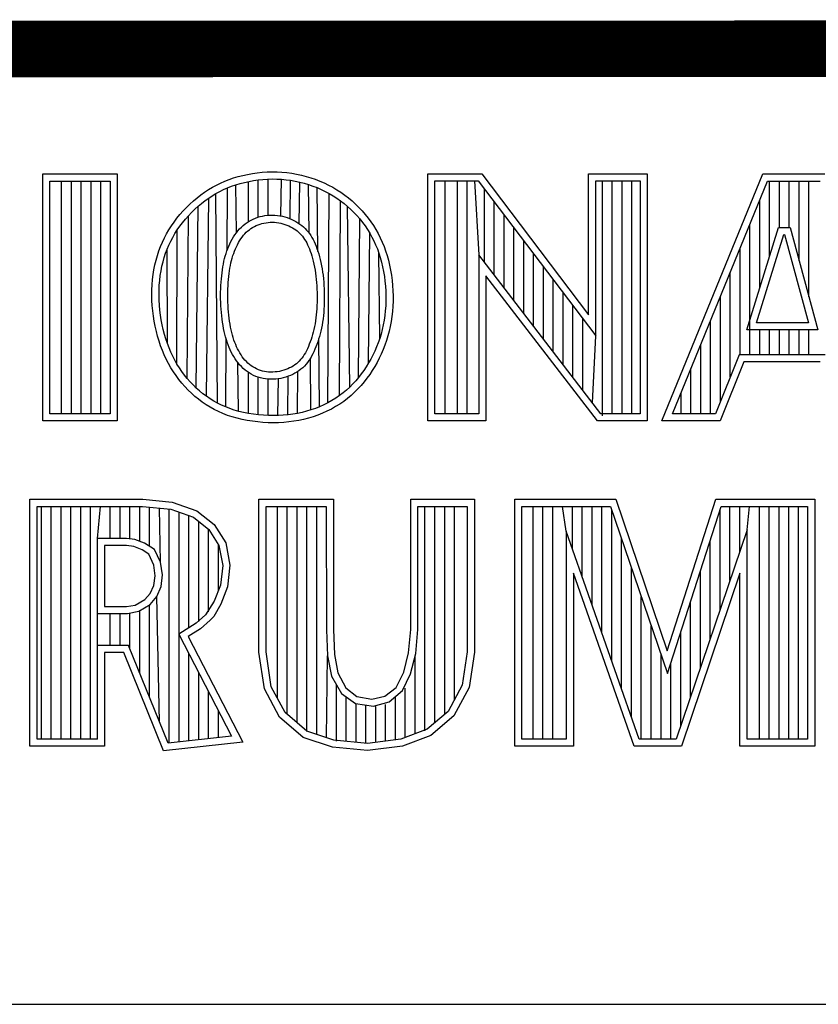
# Model space of a CAD drawing. Header units: inches. Extents: x 0.2 to 16.8, y 0.1 to 10.8.
# Tile 5 of 9: x 13.769 to 14.051, y 1.633 to 1.981. Entities that reach past the tile are written whole.
import ezdxf

# ---------------------------------------------------------------- set-up
doc = ezdxf.new("R2010")
doc.units = ezdxf.units.IN
doc.header["$LTSCALE"] = 0.935
doc.header["$MEASUREMENT"] = 0
doc.layers.get('0').update_dxf_attribs({"linetype": 'CONTINUOUS'})

msp = doc.modelspace()

# ---------------------------------------------------------------- linework, layer by layer
at = {"color": 2, "linetype": 'CONTINUOUS'}
for p, q in [((13.06524, 1.96953), (16.74504, 1.96953)), ((13.77684, 1.92621), (13.80314, 1.92621)), ((13.77684, 1.83899), (13.77684, 1.92621)), ((13.77937, 1.92368), (13.80061, 1.92368)), ((13.77937, 1.84151), (13.77937, 1.92368)), ((13.78348, 1.84151), (13.78348, 1.92368)), ((13.78695, 1.84151), (13.78695, 1.92368)), ((13.79043, 1.84151), (13.79043, 1.92368)), ((13.7939, 1.84151), (13.7939, 1.92368)), ((13.79738, 1.84151), (13.79738, 1.92368)), ((13.80061, 1.92368), (13.80061, 1.84151)), ((13.80314, 1.92621), (13.80314, 1.83899)), ((13.8397, 1.92301), (13.84119, 1.92366)), ((13.84119, 1.92366), (13.84272, 1.92426)), ((13.84272, 1.92426), (13.84429, 1.9248)), ((13.84429, 1.9248), (13.84591, 1.92529)), ((13.84591, 1.92529), (13.84755, 1.92571)), ((13.84755, 1.92571), (13.84923, 1.92608)), ((13.84814, 1.92326), (13.84973, 1.9236)), ((13.84923, 1.92608), (13.85093, 1.92639)), ((13.84973, 1.9236), (13.85134, 1.9239)), ((13.85093, 1.92639), (13.85266, 1.92664)), ((13.85134, 1.9239), (13.85297, 1.92413)), ((13.85266, 1.92664), (13.8544, 1.92682)), ((13.85297, 1.92413), (13.85461, 1.9243)), ((13.85299, 1.91095), (13.85299, 1.92413)), ((13.8544, 1.92682), (13.85614, 1.92693)), ((13.85461, 1.9243), (13.85626, 1.92441)), ((13.85614, 1.92693), (13.85789, 1.92698)), ((13.85626, 1.92441), (13.85791, 1.92445)), ((13.85646, 1.91164), (13.85646, 1.92441)), ((13.85789, 1.92698), (13.85964, 1.92695)), ((13.85791, 1.92445), (13.85955, 1.92443)), ((13.85955, 1.92443), (13.86119, 1.92434)), ((13.85964, 1.92695), (13.86138, 1.92686)), ((13.861, 1.91138), (13.86119, 1.92434)), ((13.86119, 1.92434), (13.86282, 1.92418)), ((13.86138, 1.92686), (13.86311, 1.9267)), ((13.86282, 1.92418), (13.86445, 1.92397)), ((13.86311, 1.9267), (13.86483, 1.92647)), ((13.86428, 1.9104), (13.86445, 1.92397)), ((13.86445, 1.92397), (13.86606, 1.92369)), ((13.86483, 1.92647), (13.86654, 1.92617)), ((13.86606, 1.92369), (13.86765, 1.92334)), ((13.86654, 1.92617), (13.86823, 1.9258)), ((13.86823, 1.9258), (13.8699, 1.92538)), ((13.8699, 1.92538), (13.87154, 1.92489)), ((13.87154, 1.92489), (13.87316, 1.92433)), ((13.87316, 1.92433), (13.87475, 1.92371)), ((13.87475, 1.92371), (13.87631, 1.92304)), ((13.9129, 1.92627), (13.93196, 1.92627)), ((13.9129, 1.83895), (13.9129, 1.92627)), ((13.91543, 1.92374), (13.93071, 1.92374)), ((13.91543, 1.84148), (13.91543, 1.92374)), ((13.91902, 1.84148), (13.91902, 1.92374)), ((13.92338, 1.84148), (13.92338, 1.92374)), ((13.92685, 1.84148), (13.92685, 1.92374)), ((13.92945, 1.92374), (13.93092, 1.89763)), ((13.93071, 1.92374), (13.97225, 1.86899)), ((13.93196, 1.92627), (13.96972, 1.87651)), ((13.96972, 1.92627), (13.99044, 1.92627)), ((13.96972, 1.87651), (13.96972, 1.92627)), ((13.97225, 1.92374), (13.98792, 1.92374)), ((13.97225, 1.86899), (13.97225, 1.92374)), ((13.97463, 1.84081), (13.97463, 1.92374)), ((13.9781, 1.84148), (13.9781, 1.92374)), ((13.98158, 1.84148), (13.98158, 1.92374)), ((13.98505, 1.84148), (13.98505, 1.92374)), ((13.98792, 1.92374), (13.98792, 1.84148)), ((13.99044, 1.92627), (13.99044, 1.83895)), ((13.99563, 1.83899), (14.03127, 1.92621)), ((13.99939, 1.84151), (14.03297, 1.92368)), ((14.03127, 1.92621), (14.05328, 1.92621)), ((14.03297, 1.92368), (14.05154, 1.92368)), ((14.03371, 1.89701), (14.03371, 1.92368)), ((14.03719, 1.90732), (14.03719, 1.92368)), ((14.04066, 1.90732), (14.04066, 1.92368)), ((14.04414, 1.89555), (14.04414, 1.92368)), ((14.04761, 1.88278), (14.04761, 1.92368)), ((13.83405, 1.91979), (13.83542, 1.92069)), ((13.83542, 1.92069), (13.83681, 1.92152)), ((13.83681, 1.92152), (13.83824, 1.9223)), ((13.83824, 1.9223), (13.8397, 1.92301)), ((13.8394, 1.92005), (13.84076, 1.92072)), ((13.84076, 1.92072), (13.84216, 1.92133)), ((13.84196, 1.89911), (13.84216, 1.92133)), ((13.84216, 1.92133), (13.84359, 1.92189)), ((13.84359, 1.92189), (13.84507, 1.9224)), ((13.84507, 1.9224), (13.84659, 1.92285)), ((13.84527, 1.90548), (13.84507, 1.9224)), ((13.84659, 1.92285), (13.84814, 1.92326)), ((13.84951, 1.90936), (13.84951, 1.92356)), ((13.86751, 1.90866), (13.86765, 1.92334)), ((13.86765, 1.92334), (13.86922, 1.92294)), ((13.86922, 1.92294), (13.87077, 1.92248)), ((13.87077, 1.92248), (13.8723, 1.92196)), ((13.87095, 1.90531), (13.87077, 1.92248)), ((13.8723, 1.92196), (13.87379, 1.92138)), ((13.87379, 1.92138), (13.87526, 1.92074)), ((13.87409, 1.89883), (13.87384, 1.92136)), ((13.87526, 1.92074), (13.8767, 1.92005)), ((13.87631, 1.92304), (13.87784, 1.9223)), ((13.87784, 1.9223), (13.87933, 1.9215)), ((13.87933, 1.9215), (13.88079, 1.92065)), ((13.88079, 1.92065), (13.8822, 1.91974)), ((13.93292, 1.89502), (13.93292, 1.92082)), ((13.82885, 1.91558), (13.8301, 1.91672)), ((13.8301, 1.91672), (13.83139, 1.9178)), ((13.83139, 1.9178), (13.83271, 1.91883)), ((13.83271, 1.91883), (13.83405, 1.91979)), ((13.83298, 1.91584), (13.83422, 1.9168)), ((13.83422, 1.9168), (13.83548, 1.91771)), ((13.83469, 1.84768), (13.83548, 1.91771)), ((13.83548, 1.91771), (13.83676, 1.91855)), ((13.83676, 1.91855), (13.83806, 1.91933)), ((13.83806, 1.91933), (13.8394, 1.92005)), ((13.83863, 1.84524), (13.83806, 1.91933)), ((13.8767, 1.92005), (13.8781, 1.9193)), ((13.87764, 1.84541), (13.8781, 1.9193)), ((13.8781, 1.9193), (13.87946, 1.9185)), ((13.87946, 1.9185), (13.88079, 1.91764)), ((13.88079, 1.91764), (13.88208, 1.91674)), ((13.88173, 1.84795), (13.88208, 1.91674)), ((13.88208, 1.91674), (13.88332, 1.91578)), ((13.8822, 1.91974), (13.88358, 1.91877)), ((13.88358, 1.91877), (13.8849, 1.91775)), ((13.8849, 1.91775), (13.88619, 1.91668)), ((13.88619, 1.91668), (13.88742, 1.91556)), ((14.03023, 1.88576), (14.03023, 1.91699)), ((13.82533, 1.91188), (13.82646, 1.91315)), ((13.82646, 1.91315), (13.82763, 1.91439)), ((13.82763, 1.91439), (13.82885, 1.91558)), ((13.82943, 1.91261), (13.83058, 1.91374)), ((13.83058, 1.91374), (13.83177, 1.91482)), ((13.8311, 1.8506), (13.83177, 1.91482)), ((13.83177, 1.91482), (13.83298, 1.91584)), ((13.88332, 1.91578), (13.88452, 1.91477)), ((13.88452, 1.91477), (13.88568, 1.91372)), ((13.88532, 1.85094), (13.88452, 1.91477)), ((13.88568, 1.91372), (13.88679, 1.91262)), ((13.88742, 1.91556), (13.8886, 1.91439)), ((13.8886, 1.91439), (13.88974, 1.91318)), ((13.88974, 1.91318), (13.89082, 1.91193)), ((13.9364, 1.8905), (13.9364, 1.91624)), ((13.82324, 1.90923), (13.82426, 1.91057)), ((13.82426, 1.91057), (13.82533, 1.91188)), ((13.82624, 1.909), (13.82726, 1.91024)), ((13.82726, 1.91024), (13.82832, 1.91144)), ((13.8279, 1.85396), (13.82832, 1.91144)), ((13.82832, 1.91144), (13.82943, 1.91261)), ((13.84974, 1.9095), (13.85048, 1.90991)), ((13.85048, 1.90991), (13.85124, 1.91028)), ((13.85124, 1.91028), (13.85202, 1.91061)), ((13.85202, 1.91061), (13.85282, 1.9109)), ((13.85282, 1.9109), (13.85365, 1.91114)), ((13.85365, 1.91114), (13.85449, 1.91135)), ((13.85449, 1.91135), (13.85535, 1.91151)), ((13.85535, 1.91151), (13.85622, 1.91162)), ((13.85622, 1.91162), (13.85711, 1.91169)), ((13.85711, 1.91169), (13.85801, 1.9117)), ((13.85801, 1.9117), (13.85891, 1.91166)), ((13.85891, 1.91166), (13.8598, 1.91158)), ((13.8598, 1.91158), (13.86068, 1.91144)), ((13.86068, 1.91144), (13.86155, 1.91126)), ((13.86155, 1.91126), (13.8624, 1.91105)), ((13.8624, 1.91105), (13.86324, 1.91079)), ((13.86324, 1.91079), (13.86405, 1.9105)), ((13.86405, 1.9105), (13.86484, 1.91017)), ((13.86484, 1.91017), (13.8656, 1.90981)), ((13.8656, 1.90981), (13.86633, 1.90942)), ((13.88679, 1.91262), (13.88786, 1.91149)), ((13.88786, 1.91149), (13.88887, 1.91031)), ((13.88845, 1.85434), (13.88887, 1.91031)), ((13.88887, 1.91031), (13.88984, 1.9091)), ((13.89082, 1.91193), (13.89185, 1.91064)), ((13.89185, 1.91064), (13.89282, 1.90931)), ((13.93987, 1.88598), (13.93987, 1.91166)), ((13.82057, 1.90506), (13.8214, 1.90648)), ((13.8214, 1.90648), (13.82229, 1.90787)), ((13.82229, 1.90787), (13.82324, 1.90923)), ((13.82356, 1.90516), (13.82439, 1.90646)), ((13.82428, 1.85906), (13.82439, 1.90646)), ((13.82439, 1.90646), (13.82529, 1.90774)), ((13.82529, 1.90774), (13.82624, 1.909)), ((13.84582, 1.90616), (13.8464, 1.90683)), ((13.8464, 1.90683), (13.84702, 1.90745)), ((13.84702, 1.90745), (13.84766, 1.90802)), ((13.84766, 1.90802), (13.84833, 1.90856)), ((13.84833, 1.90856), (13.84902, 1.90905)), ((13.84902, 1.90905), (13.84974, 1.9095)), ((13.84929, 1.9061), (13.84985, 1.90654)), ((13.84985, 1.90654), (13.85043, 1.90695)), ((13.85043, 1.90695), (13.85102, 1.90732)), ((13.85102, 1.90732), (13.85164, 1.90766)), ((13.85164, 1.90766), (13.85228, 1.90797)), ((13.85228, 1.90797), (13.85294, 1.90825)), ((13.85294, 1.90825), (13.85362, 1.90849)), ((13.85362, 1.90849), (13.85431, 1.9087)), ((13.85431, 1.9087), (13.85502, 1.90888)), ((13.85502, 1.90888), (13.85574, 1.90901)), ((13.85574, 1.90901), (13.85648, 1.90911)), ((13.85648, 1.90911), (13.85722, 1.90916)), ((13.85722, 1.90916), (13.85797, 1.90917)), ((13.85797, 1.90917), (13.85873, 1.90914)), ((13.85873, 1.90914), (13.85949, 1.90907)), ((13.85949, 1.90907), (13.86024, 1.90895)), ((13.86024, 1.90895), (13.86099, 1.9088)), ((13.86099, 1.9088), (13.86172, 1.90861)), ((13.86172, 1.90861), (13.86244, 1.90839)), ((13.86244, 1.90839), (13.86314, 1.90814)), ((13.86314, 1.90814), (13.86381, 1.90786)), ((13.86381, 1.90786), (13.86445, 1.90756)), ((13.86445, 1.90756), (13.86507, 1.90722)), ((13.86507, 1.90722), (13.86566, 1.90687)), ((13.86566, 1.90687), (13.86622, 1.90648)), ((13.86622, 1.90648), (13.86675, 1.90608)), ((13.86633, 1.90942), (13.86703, 1.90899)), ((13.86703, 1.90899), (13.8677, 1.90853)), ((13.8677, 1.90853), (13.86834, 1.90804)), ((13.86834, 1.90804), (13.86895, 1.90752)), ((13.86895, 1.90752), (13.86953, 1.90697)), ((13.86953, 1.90697), (13.87008, 1.90639)), ((13.87008, 1.90639), (13.87059, 1.90579)), ((13.88984, 1.9091), (13.89075, 1.90786)), ((13.89075, 1.90786), (13.89161, 1.90659)), ((13.89161, 1.90659), (13.89241, 1.90529)), ((13.89282, 1.90931), (13.89373, 1.90796)), ((13.89373, 1.90796), (13.89459, 1.90657)), ((13.89459, 1.90657), (13.89539, 1.90514)), ((13.94335, 1.88147), (13.94335, 1.90708)), ((14.02571, 1.87112), (14.0369, 1.90732)), ((14.02676, 1.86235), (14.02676, 1.90848)), ((14.0369, 1.90732), (14.04094, 1.90732)), ((14.04094, 1.90732), (14.05078, 1.87112)), ((13.8191, 1.90213), (13.81981, 1.90361)), ((13.81981, 1.90361), (13.82057, 1.90506)), ((13.82206, 1.90248), (13.82278, 1.90383)), ((13.82278, 1.90383), (13.82356, 1.90516)), ((13.84336, 1.90239), (13.84379, 1.9032)), ((13.84379, 1.9032), (13.84425, 1.90398)), ((13.84425, 1.90398), (13.84474, 1.90474)), ((13.84474, 1.90474), (13.84526, 1.90547)), ((13.84526, 1.90547), (13.84582, 1.90616)), ((13.84641, 1.90265), (13.84683, 1.90332)), ((13.84683, 1.90332), (13.84728, 1.90395)), ((13.84728, 1.90395), (13.84776, 1.90454)), ((13.84776, 1.90454), (13.84825, 1.9051)), ((13.84825, 1.9051), (13.84876, 1.90562)), ((13.84876, 1.90562), (13.84929, 1.9061)), ((13.86675, 1.90608), (13.86726, 1.90564)), ((13.86726, 1.90564), (13.86774, 1.90519)), ((13.86774, 1.90519), (13.86819, 1.90471)), ((13.86819, 1.90471), (13.86862, 1.9042)), ((13.86862, 1.9042), (13.86902, 1.90367)), ((13.86902, 1.90367), (13.8694, 1.90311)), ((13.8694, 1.90311), (13.86977, 1.90252)), ((13.87059, 1.90579), (13.87107, 1.90515)), ((13.87107, 1.90515), (13.87153, 1.90449)), ((13.87153, 1.90449), (13.87195, 1.90379)), ((13.87195, 1.90379), (13.87235, 1.90307)), ((13.87235, 1.90307), (13.87273, 1.90231)), ((13.89198, 1.85946), (13.89241, 1.90529)), ((13.89241, 1.90529), (13.89316, 1.90395)), ((13.89316, 1.90395), (13.89385, 1.90258)), ((13.89539, 1.90514), (13.89613, 1.90368)), ((13.89613, 1.90368), (13.89682, 1.90218)), ((14.02914, 1.87365), (14.03876, 1.90479)), ((14.03876, 1.90479), (14.039, 1.90479)), ((14.039, 1.90479), (14.04747, 1.87365)), ((13.81787, 1.89905), (13.81846, 1.90061)), ((13.81846, 1.90061), (13.8191, 1.90213)), ((13.82026, 1.89822), (13.82081, 1.89968)), ((13.82081, 1.89968), (13.82141, 1.90109)), ((13.82089, 1.86635), (13.82081, 1.89968)), ((13.82141, 1.90109), (13.82206, 1.90248)), ((13.84192, 1.89901), (13.84224, 1.89987)), ((13.84224, 1.89987), (13.84259, 1.90073)), ((13.84259, 1.90073), (13.84296, 1.90157)), ((13.84296, 1.90157), (13.84336, 1.90239)), ((13.8446, 1.89896), (13.84492, 1.89974)), ((13.84492, 1.89974), (13.84525, 1.9005)), ((13.84525, 1.9005), (13.84562, 1.90124)), ((13.84562, 1.90124), (13.846, 1.90196)), ((13.846, 1.90196), (13.84641, 1.90265)), ((13.86977, 1.90252), (13.87011, 1.90189)), ((13.87011, 1.90189), (13.87044, 1.90123)), ((13.87044, 1.90123), (13.87076, 1.90052)), ((13.87076, 1.90052), (13.87107, 1.89977)), ((13.87107, 1.89977), (13.87137, 1.89897)), ((13.87273, 1.90231), (13.87308, 1.90152)), ((13.87308, 1.90152), (13.87342, 1.90069)), ((13.87342, 1.90069), (13.87375, 1.89983)), ((13.87375, 1.89983), (13.87406, 1.89892)), ((13.89385, 1.90258), (13.89449, 1.90117)), ((13.89449, 1.90117), (13.89509, 1.89972)), ((13.89509, 1.89972), (13.89563, 1.89823)), ((13.89682, 1.90218), (13.89745, 1.90063)), ((13.89745, 1.90063), (13.89802, 1.89904)), ((13.94682, 1.87695), (13.94682, 1.9025)), ((14.02328, 1.86235), (14.02328, 1.89998)), ((13.81649, 1.89413), (13.81689, 1.89581)), ((13.81689, 1.89581), (13.81735, 1.89745)), ((13.81735, 1.89745), (13.81787, 1.89905)), ((13.81934, 1.89517), (13.81977, 1.89672)), ((13.81977, 1.89672), (13.82026, 1.89822)), ((13.84089, 1.89536), (13.84111, 1.8963)), ((13.84111, 1.8963), (13.84136, 1.89722)), ((13.84136, 1.89722), (13.84163, 1.89812)), ((13.84163, 1.89812), (13.84192, 1.89901)), ((13.84356, 1.89568), (13.84379, 1.89653)), ((13.84379, 1.89653), (13.84404, 1.89736)), ((13.84404, 1.89736), (13.84431, 1.89817)), ((13.84431, 1.89817), (13.8446, 1.89896)), ((13.87137, 1.89897), (13.87166, 1.89813)), ((13.87166, 1.89813), (13.87193, 1.89725)), ((13.87193, 1.89725), (13.8722, 1.89632)), ((13.8722, 1.89632), (13.87245, 1.89536)), ((13.87406, 1.89892), (13.87436, 1.89797)), ((13.87436, 1.89797), (13.87464, 1.89699)), ((13.87464, 1.89699), (13.8749, 1.89597)), ((13.8749, 1.89597), (13.87515, 1.89491)), ((13.89563, 1.89823), (13.89612, 1.89668)), ((13.89591, 1.86812), (13.89563, 1.89823)), ((13.89612, 1.89668), (13.89656, 1.89508)), ((13.89802, 1.89904), (13.89854, 1.8974)), ((13.89854, 1.8974), (13.899, 1.89571)), ((13.97411, 1.84148), (13.93092, 1.89763)), ((13.93092, 1.89763), (13.93092, 1.84148)), ((13.9503, 1.87243), (13.9503, 1.89792)), ((13.81587, 1.89065), (13.81615, 1.89241)), ((13.81615, 1.89241), (13.81649, 1.89413)), ((13.81864, 1.89196), (13.81896, 1.89359)), ((13.81896, 1.89359), (13.81934, 1.89517)), ((13.8402, 1.89133), (13.84034, 1.89238)), ((13.84034, 1.89238), (13.84051, 1.89341)), ((13.84051, 1.89341), (13.84069, 1.8944)), ((13.84069, 1.8944), (13.84089, 1.89536)), ((13.84284, 1.89201), (13.843, 1.89298)), ((13.843, 1.89298), (13.84317, 1.89391)), ((13.84317, 1.89391), (13.84336, 1.89481)), ((13.84336, 1.89481), (13.84356, 1.89568)), ((13.87245, 1.89536), (13.87268, 1.89437)), ((13.87268, 1.89437), (13.87289, 1.89334)), ((13.87289, 1.89334), (13.87308, 1.89229)), ((13.87308, 1.89229), (13.87324, 1.89121)), ((13.87515, 1.89491), (13.87537, 1.89382)), ((13.87537, 1.89382), (13.87557, 1.89271)), ((13.87557, 1.89271), (13.87575, 1.89157)), ((13.89656, 1.89508), (13.89694, 1.89344)), ((13.89694, 1.89344), (13.89728, 1.89176)), ((13.899, 1.89571), (13.89941, 1.89398)), ((13.89941, 1.89398), (13.89976, 1.89221)), ((13.95377, 1.86791), (13.95377, 1.89334)), ((13.81551, 1.88707), (13.81566, 1.88888)), ((13.81566, 1.88888), (13.81587, 1.89065)), ((13.81817, 1.88862), (13.81838, 1.89031)), ((13.81838, 1.89031), (13.81864, 1.89196)), ((13.83987, 1.888), (13.83996, 1.88914)), ((13.83996, 1.88914), (13.84007, 1.89025)), ((13.84007, 1.89025), (13.8402, 1.89133)), ((13.84239, 1.88782), (13.84248, 1.88891)), ((13.84248, 1.88891), (13.84258, 1.88998)), ((13.84258, 1.88998), (13.8427, 1.89101)), ((13.8427, 1.89101), (13.84284, 1.89201)), ((13.87324, 1.89121), (13.87339, 1.89011)), ((13.87339, 1.89011), (13.87351, 1.88899)), ((13.87351, 1.88899), (13.87361, 1.88785)), ((13.87575, 1.89157), (13.8759, 1.89041)), ((13.8759, 1.89041), (13.87602, 1.88923)), ((13.87602, 1.88923), (13.87613, 1.88805)), ((13.89728, 1.89176), (13.89756, 1.89005)), ((13.89756, 1.89005), (13.89778, 1.88832)), ((13.89976, 1.89221), (13.90006, 1.89042)), ((13.90006, 1.89042), (13.90029, 1.88861)), ((13.97286, 1.83895), (13.93344, 1.89019)), ((13.93344, 1.89019), (13.93344, 1.83895)), ((14.01981, 1.85455), (14.01981, 1.89147)), ((13.81542, 1.88525), (13.81551, 1.88707)), ((13.81795, 1.88518), (13.81803, 1.88691)), ((13.81803, 1.88691), (13.81817, 1.88862)), ((13.83971, 1.88448), (13.83974, 1.88567)), ((13.83974, 1.88567), (13.83979, 1.88684)), ((13.83979, 1.88684), (13.83987, 1.888)), ((13.84224, 1.88443), (13.84227, 1.88558)), ((13.84227, 1.88558), (13.84232, 1.88671)), ((13.84232, 1.88671), (13.84239, 1.88782)), ((13.87361, 1.88785), (13.87369, 1.8867)), ((13.87369, 1.8867), (13.87375, 1.88554)), ((13.87375, 1.88554), (13.87378, 1.88438)), ((13.87613, 1.88805), (13.87621, 1.88685)), ((13.87621, 1.88685), (13.87627, 1.88565)), ((13.87627, 1.88565), (13.87631, 1.88445)), ((13.89778, 1.88832), (13.89795, 1.88658)), ((13.89795, 1.88658), (13.89806, 1.88483)), ((13.90029, 1.88861), (13.90047, 1.88678)), ((13.90047, 1.88678), (13.90058, 1.88494)), ((13.95725, 1.8634), (13.95725, 1.88876)), ((13.8154, 1.88342), (13.81542, 1.88525)), ((13.81544, 1.88157), (13.8154, 1.88342)), ((13.81793, 1.88343), (13.81795, 1.88518)), ((13.81797, 1.88167), (13.81793, 1.88343)), ((13.8397, 1.88328), (13.83971, 1.88448)), ((13.83971, 1.88207), (13.8397, 1.88328)), ((13.83974, 1.88086), (13.83971, 1.88207)), ((13.84223, 1.88328), (13.84224, 1.88443)), ((13.84224, 1.88211), (13.84223, 1.88328)), ((13.84227, 1.88094), (13.84224, 1.88211)), ((13.87378, 1.88438), (13.8738, 1.88322)), ((13.87381, 1.88206), (13.87379, 1.88091)), ((13.8738, 1.88322), (13.87381, 1.88206)), ((13.87631, 1.88445), (13.87633, 1.88324)), ((13.87633, 1.88204), (13.87631, 1.88085)), ((13.87633, 1.88324), (13.87633, 1.88204)), ((13.89806, 1.88483), (13.89811, 1.88308)), ((13.89811, 1.88308), (13.8981, 1.88134)), ((13.90058, 1.88494), (13.90063, 1.88311)), ((13.90063, 1.88311), (13.90062, 1.88128)), ((13.96073, 1.85888), (13.96073, 1.88418)), ((14.01633, 1.84591), (14.01633, 1.88297)), ((13.81555, 1.87972), (13.81544, 1.88157)), ((13.81572, 1.87787), (13.81555, 1.87972)), ((13.81807, 1.87991), (13.81797, 1.88167)), ((13.81823, 1.87814), (13.81807, 1.87991)), ((13.8398, 1.87965), (13.83974, 1.88086)), ((13.83987, 1.87845), (13.8398, 1.87965)), ((13.83996, 1.87726), (13.83987, 1.87845)), ((13.84232, 1.87978), (13.84227, 1.88094)), ((13.84239, 1.87862), (13.84232, 1.87978)), ((13.84248, 1.87748), (13.84239, 1.87862)), ((13.87369, 1.87863), (13.87361, 1.87751)), ((13.87375, 1.87976), (13.87369, 1.87863)), ((13.87379, 1.88091), (13.87375, 1.87976)), ((13.87622, 1.87848), (13.87613, 1.87731)), ((13.87628, 1.87966), (13.87622, 1.87848)), ((13.87631, 1.88085), (13.87628, 1.87966)), ((13.89803, 1.87961), (13.8979, 1.8779)), ((13.8981, 1.88134), (13.89803, 1.87961)), ((13.90055, 1.87947), (13.90042, 1.87767)), ((13.90062, 1.88128), (13.90055, 1.87947)), ((13.9642, 1.85436), (13.9642, 1.87959)), ((13.81595, 1.87603), (13.81572, 1.87787)), ((13.81623, 1.87421), (13.81595, 1.87603)), ((13.81845, 1.87639), (13.81823, 1.87814)), ((13.81872, 1.87464), (13.81845, 1.87639)), ((13.84008, 1.87608), (13.83996, 1.87726)), ((13.84021, 1.87493), (13.84008, 1.87608)), ((13.84037, 1.87381), (13.84021, 1.87493)), ((13.84259, 1.87635), (13.84248, 1.87748)), ((13.84272, 1.87525), (13.84259, 1.87635)), ((13.84287, 1.87418), (13.84272, 1.87525)), ((13.87339, 1.87534), (13.87325, 1.87429)), ((13.87351, 1.87642), (13.87339, 1.87534)), ((13.87361, 1.87751), (13.87351, 1.87642)), ((13.8759, 1.87502), (13.87574, 1.87391)), ((13.87603, 1.87616), (13.8759, 1.87502)), ((13.87613, 1.87731), (13.87603, 1.87616)), ((13.89771, 1.8762), (13.89747, 1.87453)), ((13.8979, 1.8779), (13.89771, 1.8762)), ((13.90022, 1.87588), (13.89996, 1.87412)), ((13.90042, 1.87767), (13.90022, 1.87588)), ((13.96768, 1.84984), (13.96768, 1.87501)), ((13.81658, 1.8724), (13.81623, 1.87421)), ((13.81698, 1.87062), (13.81658, 1.8724)), ((13.81905, 1.87292), (13.81872, 1.87464)), ((13.81944, 1.87122), (13.81905, 1.87292)), ((13.84054, 1.87271), (13.84037, 1.87381)), ((13.84074, 1.87165), (13.84054, 1.87271)), ((13.84096, 1.87061), (13.84074, 1.87165)), ((13.84304, 1.87314), (13.84287, 1.87418)), ((13.84322, 1.87213), (13.84304, 1.87314)), ((13.84342, 1.87116), (13.84322, 1.87213)), ((13.87289, 1.87228), (13.87267, 1.87131)), ((13.87308, 1.87327), (13.87289, 1.87228)), ((13.87325, 1.87429), (13.87308, 1.87327)), ((13.87536, 1.87177), (13.87514, 1.87074)), ((13.87557, 1.87282), (13.87536, 1.87177)), ((13.87574, 1.87391), (13.87557, 1.87282)), ((13.89716, 1.87288), (13.8968, 1.87126)), ((13.89747, 1.87453), (13.89716, 1.87288)), ((13.89964, 1.87238), (13.89926, 1.87067)), ((13.89996, 1.87412), (13.89964, 1.87238)), ((14.01286, 1.84151), (14.01286, 1.87447)), ((14.04747, 1.87365), (14.02914, 1.87365)), ((13.81744, 1.86888), (13.81698, 1.87062)), ((13.81794, 1.86717), (13.81744, 1.86888)), ((13.81987, 1.86956), (13.81944, 1.87122)), ((13.82035, 1.86793), (13.81987, 1.86956)), ((13.82089, 1.86635), (13.82035, 1.86793)), ((13.84119, 1.8696), (13.84096, 1.87061)), ((13.84145, 1.86863), (13.84119, 1.8696)), ((13.84173, 1.86767), (13.84145, 1.86863)), ((13.84364, 1.87021), (13.84342, 1.87116)), ((13.84388, 1.8693), (13.84364, 1.87021)), ((13.84414, 1.86841), (13.84388, 1.8693)), ((13.84442, 1.86756), (13.84414, 1.86841)), ((13.87193, 1.86857), (13.87164, 1.86771)), ((13.87219, 1.86946), (13.87193, 1.86857)), ((13.87244, 1.87037), (13.87219, 1.86946)), ((13.87267, 1.87131), (13.87244, 1.87037)), ((13.87462, 1.86876), (13.87434, 1.86781)), ((13.87469, 1.844), (13.87443, 1.86811)), ((13.87489, 1.86973), (13.87462, 1.86876)), ((13.87514, 1.87074), (13.87489, 1.86973)), ((13.89591, 1.86812), (13.89539, 1.8666)), ((13.89639, 1.86968), (13.89591, 1.86812)), ((13.8968, 1.87126), (13.89639, 1.86968)), ((13.89882, 1.86899), (13.89832, 1.86734)), ((13.89926, 1.87067), (13.89882, 1.86899)), ((13.97115, 1.84532), (13.97225, 1.86899)), ((14.05078, 1.87112), (14.02571, 1.87112)), ((14.03023, 1.86235), (14.03023, 1.87112)), ((14.03371, 1.86235), (14.03371, 1.87112)), ((14.03719, 1.86235), (14.03719, 1.87112)), ((14.04066, 1.86235), (14.04066, 1.87112)), ((14.04414, 1.86235), (14.04414, 1.87112)), ((14.04761, 1.86235), (14.04761, 1.87112)), ((13.8185, 1.8655), (13.81794, 1.86717)), ((13.81912, 1.86387), (13.8185, 1.8655)), ((13.82147, 1.86481), (13.82089, 1.86635)), ((13.8221, 1.86331), (13.82147, 1.86481)), ((13.84148, 1.8439), (13.84169, 1.8678)), ((13.84202, 1.86675), (13.84173, 1.86767)), ((13.84234, 1.86585), (13.84202, 1.86675)), ((13.84269, 1.86497), (13.84234, 1.86585)), ((13.84305, 1.86411), (13.84269, 1.86497)), ((13.84471, 1.86673), (13.84442, 1.86756)), ((13.84503, 1.86593), (13.84471, 1.86673)), ((13.84536, 1.86515), (13.84503, 1.86593)), ((13.84571, 1.8644), (13.84536, 1.86515)), ((13.87037, 1.8645), (13.87002, 1.86377)), ((13.87071, 1.86526), (13.87037, 1.8645)), ((13.87104, 1.86605), (13.87071, 1.86526)), ((13.87135, 1.86687), (13.87104, 1.86605)), ((13.87164, 1.86771), (13.87135, 1.86687)), ((13.87339, 1.86512), (13.87304, 1.86427)), ((13.87372, 1.866), (13.87339, 1.86512)), ((13.87404, 1.86689), (13.87372, 1.866)), ((13.87434, 1.86781), (13.87404, 1.86689)), ((13.89481, 1.86511), (13.89417, 1.86365)), ((13.89539, 1.8666), (13.89481, 1.86511)), ((13.89776, 1.86573), (13.89714, 1.86415)), ((13.89832, 1.86734), (13.89776, 1.86573)), ((14.00938, 1.84151), (14.00938, 1.86596)), ((13.81978, 1.86229), (13.81912, 1.86387)), ((13.8205, 1.86074), (13.81978, 1.86229)), ((13.82278, 1.86185), (13.8221, 1.86331)), ((13.8235, 1.86044), (13.82278, 1.86185)), ((13.84344, 1.86328), (13.84305, 1.86411)), ((13.84386, 1.86247), (13.84344, 1.86328)), ((13.84431, 1.86168), (13.84386, 1.86247)), ((13.84479, 1.86092), (13.84431, 1.86168)), ((13.84608, 1.86368), (13.84571, 1.8644)), ((13.84648, 1.86298), (13.84608, 1.86368)), ((13.8469, 1.86231), (13.84648, 1.86298)), ((13.84734, 1.86167), (13.8469, 1.86231)), ((13.84781, 1.86106), (13.84734, 1.86167)), ((13.84831, 1.86048), (13.84781, 1.86106)), ((13.86842, 1.86117), (13.86797, 1.86062)), ((13.86885, 1.86177), (13.86842, 1.86117)), ((13.86925, 1.8624), (13.86885, 1.86177)), ((13.86964, 1.86307), (13.86925, 1.8624)), ((13.87002, 1.86377), (13.86964, 1.86307)), ((13.87141, 1.86108), (13.87093, 1.86034)), ((13.87185, 1.86184), (13.87141, 1.86108)), ((13.87162, 1.84284), (13.87143, 1.86111)), ((13.87227, 1.86262), (13.87185, 1.86184)), ((13.87266, 1.86344), (13.87227, 1.86262)), ((13.87304, 1.86427), (13.87266, 1.86344)), ((13.89349, 1.86223), (13.89276, 1.86083)), ((13.89417, 1.86365), (13.89349, 1.86223)), ((13.89575, 1.86109), (13.89498, 1.85962)), ((13.89647, 1.8626), (13.89575, 1.86109)), ((13.89714, 1.86415), (13.89647, 1.8626)), ((14.02294, 1.86235), (14.01457, 1.84151)), ((14.05335, 1.86235), (14.02294, 1.86235)), ((13.82128, 1.85923), (13.8205, 1.86074)), ((13.82211, 1.85777), (13.82128, 1.85923)), ((13.82299, 1.85635), (13.82211, 1.85777)), ((13.82428, 1.85906), (13.8235, 1.86044)), ((13.82511, 1.85772), (13.82428, 1.85906)), ((13.82599, 1.85643), (13.82511, 1.85772)), ((13.8453, 1.86018), (13.84479, 1.86092)), ((13.84584, 1.85947), (13.8453, 1.86018)), ((13.84604, 1.84237), (13.84583, 1.85949)), ((13.84642, 1.85879), (13.84584, 1.85947)), ((13.84703, 1.85815), (13.84642, 1.85879)), ((13.84767, 1.85754), (13.84703, 1.85815)), ((13.84835, 1.85696), (13.84767, 1.85754)), ((13.84883, 1.85993), (13.84831, 1.86048)), ((13.84937, 1.85941), (13.84883, 1.85993)), ((13.84994, 1.85892), (13.84937, 1.85941)), ((13.85053, 1.85847), (13.84994, 1.85892)), ((13.85114, 1.85806), (13.85053, 1.85847)), ((13.85177, 1.85769), (13.85114, 1.85806)), ((13.85242, 1.85735), (13.85177, 1.85769)), ((13.86409, 1.85769), (13.86341, 1.85739)), ((13.86473, 1.85801), (13.86409, 1.85769)), ((13.86534, 1.85837), (13.86473, 1.85801)), ((13.86592, 1.85875), (13.86534, 1.85837)), ((13.86647, 1.85917), (13.86592, 1.85875)), ((13.86699, 1.85962), (13.86647, 1.85917)), ((13.86749, 1.8601), (13.86699, 1.85962)), ((13.86797, 1.86062), (13.86749, 1.8601)), ((13.8687, 1.85775), (13.86806, 1.8572)), ((13.86931, 1.85834), (13.8687, 1.85775)), ((13.86988, 1.85897), (13.86931, 1.85834)), ((13.87042, 1.85964), (13.86988, 1.85897)), ((13.87093, 1.86034), (13.87042, 1.85964)), ((13.89116, 1.85813), (13.8903, 1.85683)), ((13.89198, 1.85946), (13.89116, 1.85813)), ((13.89276, 1.86083), (13.89198, 1.85946)), ((13.89416, 1.85817), (13.89329, 1.85677)), ((13.89498, 1.85962), (13.89416, 1.85817)), ((14.02465, 1.85982), (14.01627, 1.83899)), ((14.05153, 1.85982), (14.02465, 1.85982)), ((13.82393, 1.85497), (13.82299, 1.85635)), ((13.82492, 1.85363), (13.82393, 1.85497)), ((13.82692, 1.85518), (13.82599, 1.85643)), ((13.8279, 1.85396), (13.82692, 1.85518)), ((13.84905, 1.85642), (13.84835, 1.85696)), ((13.84978, 1.85593), (13.84905, 1.85642)), ((13.84951, 1.84161), (13.84951, 1.85611)), ((13.85054, 1.85547), (13.84978, 1.85593)), ((13.85133, 1.85507), (13.85054, 1.85547)), ((13.85214, 1.85471), (13.85133, 1.85507)), ((13.85298, 1.85441), (13.85214, 1.85471)), ((13.85309, 1.85706), (13.85242, 1.85735)), ((13.85383, 1.85415), (13.85298, 1.85441)), ((13.85299, 1.84112), (13.85299, 1.8544)), ((13.85377, 1.85681), (13.85309, 1.85706)), ((13.85447, 1.8566), (13.85377, 1.85681)), ((13.85469, 1.85395), (13.85383, 1.85415)), ((13.85519, 1.85643), (13.85447, 1.8566)), ((13.85592, 1.85631), (13.85519, 1.85643)), ((13.85666, 1.85623), (13.85592, 1.85631)), ((13.85741, 1.8562), (13.85666, 1.85623)), ((13.85817, 1.85621), (13.85741, 1.8562)), ((13.85894, 1.85626), (13.85817, 1.85621)), ((13.85971, 1.85636), (13.85894, 1.85626)), ((13.86047, 1.85649), (13.85971, 1.85636)), ((13.86123, 1.85666), (13.86047, 1.85649)), ((13.86185, 1.85421), (13.86097, 1.85401)), ((13.86198, 1.85687), (13.86123, 1.85666)), ((13.86272, 1.85445), (13.86185, 1.85421)), ((13.86271, 1.85711), (13.86198, 1.85687)), ((13.86341, 1.85739), (13.86271, 1.85711)), ((13.86356, 1.85473), (13.86272, 1.85445)), ((13.86341, 1.84111), (13.86358, 1.85474)), ((13.86438, 1.85505), (13.86356, 1.85473)), ((13.86518, 1.8554), (13.86438, 1.85505)), ((13.86594, 1.85579), (13.86518, 1.8554)), ((13.86668, 1.85622), (13.86594, 1.85579)), ((13.86738, 1.85669), (13.86668, 1.85622)), ((13.86689, 1.84162), (13.86703, 1.85645)), ((13.86806, 1.8572), (13.86738, 1.85669)), ((13.88845, 1.85434), (13.88745, 1.85316)), ((13.88939, 1.85556), (13.88845, 1.85434)), ((13.8903, 1.85683), (13.88939, 1.85556)), ((13.89142, 1.85405), (13.89041, 1.85275)), ((13.89238, 1.85539), (13.89142, 1.85405)), ((13.89329, 1.85677), (13.89238, 1.85539)), ((14.00591, 1.84151), (14.00591, 1.85746)), ((13.82596, 1.85234), (13.82492, 1.85363)), ((13.82706, 1.85109), (13.82596, 1.85234)), ((13.8282, 1.84989), (13.82706, 1.85109)), ((13.82892, 1.8528), (13.8279, 1.85396)), ((13.82999, 1.85167), (13.82892, 1.8528)), ((13.8311, 1.8506), (13.82999, 1.85167)), ((13.83226, 1.84957), (13.8311, 1.8506)), ((13.85557, 1.85381), (13.85469, 1.85395)), ((13.85647, 1.85371), (13.85557, 1.85381)), ((13.85646, 1.84088), (13.85646, 1.85371)), ((13.85737, 1.85367), (13.85647, 1.85371)), ((13.85827, 1.85368), (13.85737, 1.85367)), ((13.85918, 1.85374), (13.85827, 1.85368)), ((13.86008, 1.85386), (13.85918, 1.85374)), ((13.85994, 1.84087), (13.86013, 1.85386)), ((13.86097, 1.85401), (13.86008, 1.85386)), ((13.88532, 1.85094), (13.88418, 1.84989)), ((13.88641, 1.85203), (13.88532, 1.85094)), ((13.88745, 1.85316), (13.88641, 1.85203)), ((13.88935, 1.85149), (13.88824, 1.85028)), ((13.89041, 1.85275), (13.88935, 1.85149)), ((13.82939, 1.84875), (13.8282, 1.84989)), ((13.83062, 1.84765), (13.82939, 1.84875)), ((13.8319, 1.84661), (13.83062, 1.84765)), ((13.83345, 1.8486), (13.83226, 1.84957)), ((13.83469, 1.84768), (13.83345, 1.8486)), ((13.83596, 1.84681), (13.83469, 1.84768)), ((13.88173, 1.84795), (13.88041, 1.84705)), ((13.88298, 1.8489), (13.88173, 1.84795)), ((13.88418, 1.84989), (13.88298, 1.8489)), ((13.88584, 1.84799), (13.88455, 1.84691)), ((13.88707, 1.84911), (13.88584, 1.84799)), ((13.88824, 1.85028), (13.88707, 1.84911)), ((14.00243, 1.84151), (14.00243, 1.84895)), ((13.83322, 1.84562), (13.8319, 1.84661)), ((13.83458, 1.84469), (13.83322, 1.84562)), ((13.83599, 1.84382), (13.83458, 1.84469)), ((13.83727, 1.846), (13.83596, 1.84681)), ((13.83745, 1.843), (13.83599, 1.84382)), ((13.83863, 1.84524), (13.83727, 1.846)), ((13.84003, 1.84454), (13.83863, 1.84524)), ((13.84148, 1.8439), (13.84003, 1.84454)), ((13.84298, 1.84332), (13.84148, 1.8439)), ((13.87469, 1.844), (13.87317, 1.84339)), ((13.87618, 1.84467), (13.87469, 1.844)), ((13.87764, 1.84541), (13.87618, 1.84467)), ((13.87905, 1.8462), (13.87764, 1.84541)), ((13.88033, 1.84402), (13.87883, 1.84318)), ((13.88041, 1.84705), (13.87905, 1.8462)), ((13.8818, 1.84493), (13.88033, 1.84402)), ((13.8832, 1.84589), (13.8818, 1.84493)), ((13.88455, 1.84691), (13.8832, 1.84589)), ((13.80061, 1.84151), (13.77937, 1.84151)), ((13.83895, 1.84225), (13.83745, 1.843)), ((13.84051, 1.84156), (13.83895, 1.84225)), ((13.84212, 1.84094), (13.84051, 1.84156)), ((13.84379, 1.84038), (13.84212, 1.84094)), ((13.84454, 1.8428), (13.84298, 1.84332)), ((13.84551, 1.8399), (13.84379, 1.84038)), ((13.84615, 1.84234), (13.84454, 1.8428)), ((13.84782, 1.84194), (13.84615, 1.84234)), ((13.84953, 1.84161), (13.84782, 1.84194)), ((13.85128, 1.84133), (13.84953, 1.84161)), ((13.85305, 1.84112), (13.85128, 1.84133)), ((13.85482, 1.84097), (13.85305, 1.84112)), ((13.8566, 1.84088), (13.85482, 1.84097)), ((13.85836, 1.84085), (13.8566, 1.84088)), ((13.86011, 1.84088), (13.85836, 1.84085)), ((13.86183, 1.84097), (13.86011, 1.84088)), ((13.86352, 1.84112), (13.86183, 1.84097)), ((13.86519, 1.84134), (13.86352, 1.84112)), ((13.86684, 1.84161), (13.86519, 1.84134)), ((13.86846, 1.84196), (13.86684, 1.84161)), ((13.87005, 1.84237), (13.86846, 1.84196)), ((13.87162, 1.84284), (13.87005, 1.84237)), ((13.87241, 1.84044), (13.87073, 1.83993)), ((13.87317, 1.84339), (13.87162, 1.84284)), ((13.87406, 1.84102), (13.87241, 1.84044)), ((13.87568, 1.84167), (13.87406, 1.84102)), ((13.87727, 1.84239), (13.87568, 1.84167)), ((13.87883, 1.84318), (13.87727, 1.84239)), ((13.93092, 1.84148), (13.91543, 1.84148)), ((13.98792, 1.84148), (13.97411, 1.84148)), ((14.01457, 1.84151), (13.99939, 1.84151)), ((13.80314, 1.83899), (13.77684, 1.83899)), ((13.84729, 1.83947), (13.84551, 1.8399)), ((13.84909, 1.83912), (13.84729, 1.83947)), ((13.85093, 1.83883), (13.84909, 1.83912)), ((13.85279, 1.8386), (13.85093, 1.83883)), ((13.85465, 1.83845), (13.85279, 1.8386)), ((13.85651, 1.83835), (13.85465, 1.83845)), ((13.85836, 1.83832), (13.85651, 1.83835)), ((13.8602, 1.83835), (13.85836, 1.83832)), ((13.86201, 1.83845), (13.8602, 1.83835)), ((13.8638, 1.83861), (13.86201, 1.83845)), ((13.86556, 1.83884), (13.8638, 1.83861)), ((13.86731, 1.83913), (13.86556, 1.83884)), ((13.86903, 1.8395), (13.86731, 1.83913)), ((13.87073, 1.83993), (13.86903, 1.8395)), ((13.93344, 1.83895), (13.9129, 1.83895)), ((13.99044, 1.83895), (13.97286, 1.83895)), ((14.01627, 1.83899), (13.99563, 1.83899)), ((13.77232, 1.81131), (13.81225, 1.81131)), ((13.77232, 1.72404), (13.77232, 1.81131)), ((13.81225, 1.81131), (13.8226, 1.81028)), ((13.8226, 1.81028), (13.83133, 1.80721)), ((13.85324, 1.81131), (13.87958, 1.81131)), ((13.85324, 1.75725), (13.85324, 1.81131)), ((13.87958, 1.81131), (13.87958, 1.76526)), ((13.90688, 1.81131), (13.9294, 1.81131)), ((13.90688, 1.76526), (13.90688, 1.81131)), ((13.9294, 1.81131), (13.9294, 1.75725)), ((13.94369, 1.81131), (13.97934, 1.81131)), ((13.94369, 1.72404), (13.94369, 1.81131)), ((13.97934, 1.81131), (13.99754, 1.75775)), ((13.99754, 1.75775), (14.01474, 1.81131)), ((14.01474, 1.81131), (14.04965, 1.81131)), ((14.04965, 1.81131), (14.04965, 1.72404)), ((13.77485, 1.80878), (13.81213, 1.80878)), ((13.77485, 1.72656), (13.77485, 1.80878)), ((13.77638, 1.72656), (13.77638, 1.80878)), ((13.77986, 1.72656), (13.77986, 1.80878)), ((13.78333, 1.72656), (13.78333, 1.80878)), ((13.78681, 1.72656), (13.78681, 1.80878)), ((13.79028, 1.72656), (13.79028, 1.80878)), ((13.79376, 1.72656), (13.79376, 1.80878)), ((13.79615, 1.79745), (13.79723, 1.80878)), ((13.80071, 1.79745), (13.80071, 1.80878)), ((13.80419, 1.79745), (13.80419, 1.80878)), ((13.80766, 1.79731), (13.80766, 1.80878)), ((13.81114, 1.79645), (13.81114, 1.80878)), ((13.81213, 1.80878), (13.82205, 1.80779)), ((13.81461, 1.79469), (13.81461, 1.80853)), ((13.81843, 1.78903), (13.81809, 1.80819)), ((13.82156, 1.72513), (13.82156, 1.80784)), ((13.82205, 1.80779), (13.8301, 1.80496)), ((13.82504, 1.72551), (13.82504, 1.80674)), ((13.82851, 1.76591), (13.82851, 1.80552)), ((13.83133, 1.80721), (13.83747, 1.80236)), ((13.85577, 1.80878), (13.87705, 1.80878)), ((13.85577, 1.75743), (13.85577, 1.80878)), ((13.85979, 1.74098), (13.85979, 1.80878)), ((13.86327, 1.73529), (13.86327, 1.80878)), ((13.86674, 1.73229), (13.86674, 1.80878)), ((13.87022, 1.72929), (13.87022, 1.80878)), ((13.87369, 1.72816), (13.87369, 1.80878)), ((13.87705, 1.80878), (13.87706, 1.76515)), ((13.90941, 1.80878), (13.92688, 1.80878)), ((13.90941, 1.76526), (13.90941, 1.80878)), ((13.91192, 1.72947), (13.91192, 1.80878)), ((13.9154, 1.73238), (13.9154, 1.80878)), ((13.91888, 1.73529), (13.91888, 1.80878)), ((13.92235, 1.74052), (13.92235, 1.80878)), ((13.92688, 1.80878), (13.92688, 1.75744)), ((13.94621, 1.80878), (13.97753, 1.80878)), ((13.94621, 1.72656), (13.94621, 1.80878)), ((13.95015, 1.72656), (13.95015, 1.80878)), ((13.95363, 1.72656), (13.95363, 1.80878)), ((13.95711, 1.72656), (13.95711, 1.80878)), ((13.96185, 1.80001), (13.96058, 1.80878)), ((13.96406, 1.79373), (13.96406, 1.80878)), ((13.96753, 1.78382), (13.96753, 1.80878)), ((13.97101, 1.77391), (13.97101, 1.80878)), ((13.97448, 1.764), (13.97448, 1.80878)), ((13.97753, 1.80878), (13.99761, 1.7497)), ((13.97796, 1.7541), (13.97796, 1.80752)), ((13.99761, 1.7497), (14.01659, 1.80878)), ((14.01619, 1.77227), (14.01619, 1.80754)), ((14.01659, 1.80878), (14.04712, 1.80878)), ((14.01966, 1.78254), (14.01966, 1.80878)), ((14.02314, 1.79281), (14.02314, 1.80878)), ((14.02575, 1.80052), (14.02661, 1.80878)), ((14.03009, 1.72656), (14.03009, 1.80878)), ((14.03357, 1.72656), (14.03357, 1.80878)), ((14.03704, 1.72656), (14.03704, 1.80878)), ((14.04052, 1.72656), (14.04052, 1.80878)), ((14.04399, 1.72656), (14.04399, 1.80878)), ((14.04712, 1.80878), (14.04712, 1.72656)), ((13.8301, 1.80496), (13.83556, 1.80065)), ((13.83199, 1.7681), (13.83199, 1.80347)), ((13.83747, 1.80236), (13.84152, 1.79589)), ((13.83546, 1.77149), (13.83546, 1.80072)), ((13.83556, 1.80065), (13.83912, 1.79496)), ((13.98761, 1.72656), (13.96185, 1.80001)), ((13.96185, 1.80001), (13.96185, 1.72656)), ((14.02575, 1.80052), (14.00071, 1.72656)), ((14.02575, 1.72656), (14.02575, 1.80052)), ((13.80643, 1.79745), (13.79615, 1.79745)), ((13.79615, 1.72656), (13.79615, 1.79745)), ((13.80643, 1.79492), (13.79867, 1.79492)), ((13.79867, 1.79492), (13.79867, 1.77343)), ((13.80933, 1.79711), (13.80643, 1.79745)), ((13.80902, 1.7946), (13.80643, 1.79492)), ((13.81285, 1.79583), (13.80933, 1.79711)), ((13.81635, 1.79356), (13.81285, 1.79583)), ((13.83894, 1.7791), (13.83894, 1.79525)), ((13.83912, 1.79496), (13.84042, 1.78788)), ((13.84152, 1.79589), (13.84297, 1.78798)), ((13.98143, 1.74419), (13.98143, 1.79729)), ((14.01271, 1.76201), (14.01271, 1.79672)), ((13.81193, 1.79347), (13.80902, 1.7946)), ((13.81436, 1.79185), (13.81193, 1.79347)), ((13.81613, 1.78798), (13.81436, 1.79185)), ((13.81843, 1.78903), (13.81635, 1.79356)), ((13.81662, 1.78426), (13.81613, 1.78798)), ((13.81913, 1.78459), (13.81843, 1.78903)), ((13.84297, 1.78798), (13.84216, 1.78038)), ((13.81864, 1.78051), (13.81913, 1.78459)), ((13.84042, 1.78788), (13.83969, 1.78099)), ((13.98582, 1.72404), (13.96438, 1.78517)), ((13.96438, 1.78517), (13.96438, 1.72404)), ((13.98491, 1.73428), (13.98491, 1.78707)), ((14.02322, 1.78517), (14.00253, 1.72404)), ((14.00924, 1.75174), (14.00924, 1.7859)), ((14.02322, 1.72404), (14.02322, 1.78517)), ((13.81613, 1.78087), (13.81662, 1.78426)), ((13.83969, 1.78099), (13.83745, 1.77532)), ((13.8129, 1.77586), (13.81484, 1.77796)), ((13.81484, 1.77796), (13.81613, 1.78087)), ((13.81715, 1.77693), (13.81864, 1.78051)), ((13.84216, 1.78038), (13.83974, 1.77424)), ((13.80951, 1.77392), (13.8129, 1.77586)), ((13.81076, 1.77172), (13.81476, 1.77414)), ((13.81476, 1.77414), (13.81715, 1.77693)), ((13.81809, 1.73266), (13.81715, 1.77693)), ((13.83745, 1.77532), (13.83432, 1.77046)), ((13.83974, 1.77424), (13.83731, 1.76988)), ((13.98838, 1.72656), (13.98838, 1.77684)), ((14.00576, 1.74147), (14.00576, 1.77508)), ((13.79615, 1.7709), (13.80683, 1.77094)), ((13.79867, 1.77343), (13.80643, 1.77343)), ((13.80071, 1.75964), (13.80071, 1.77092)), ((13.80419, 1.75964), (13.80419, 1.77093)), ((13.80643, 1.77343), (13.80951, 1.77392)), ((13.80683, 1.77094), (13.81076, 1.77172)), ((13.80766, 1.75842), (13.80766, 1.77094)), ((13.81114, 1.74983), (13.81114, 1.7718)), ((13.81461, 1.74125), (13.81461, 1.77397)), ((13.83109, 1.76754), (13.82495, 1.76367)), ((13.83432, 1.77046), (13.83109, 1.76754)), ((13.83602, 1.76858), (13.83262, 1.76551)), ((13.83731, 1.76988), (13.83602, 1.76858)), ((13.82495, 1.76367), (13.84357, 1.72755)), ((13.83262, 1.76551), (13.82826, 1.76277)), ((13.87706, 1.76515), (13.87747, 1.75604)), ((13.87958, 1.76526), (13.87996, 1.75648)), ((13.90612, 1.75705), (13.90688, 1.76526)), ((13.90863, 1.75682), (13.90941, 1.76526)), ((13.99186, 1.72656), (13.99186, 1.76662)), ((14.00229, 1.73121), (14.00229, 1.76426)), ((13.82826, 1.76277), (13.8475, 1.72544)), ((13.80717, 1.75964), (13.79615, 1.75964)), ((13.80546, 1.75711), (13.79867, 1.75711)), ((13.79867, 1.75711), (13.79867, 1.72404)), ((13.81953, 1.72237), (13.80546, 1.75711)), ((13.82115, 1.72509), (13.80717, 1.75964)), ((13.82851, 1.7259), (13.82851, 1.75676)), ((13.85515, 1.74427), (13.85324, 1.75725)), ((13.85758, 1.74508), (13.85577, 1.75743)), ((13.9044, 1.75019), (13.90612, 1.75705)), ((13.90685, 1.74957), (13.90863, 1.75682)), ((13.92688, 1.75744), (13.92506, 1.74565)), ((13.9294, 1.75725), (13.92749, 1.74484)), ((13.87717, 1.727), (13.87747, 1.75604)), ((13.87747, 1.75604), (13.87888, 1.7488)), ((13.87996, 1.75648), (13.88111, 1.75)), ((13.90845, 1.72846), (13.90845, 1.75608)), ((13.99534, 1.72656), (13.99534, 1.75639)), ((13.99881, 1.72656), (13.99881, 1.75344)), ((13.83199, 1.72628), (13.83199, 1.75001)), ((13.88111, 1.75), (13.88397, 1.74465)), ((13.90172, 1.74484), (13.9044, 1.75019)), ((13.87888, 1.7488), (13.88239, 1.74268)), ((13.90399, 1.74371), (13.90685, 1.74957)), ((13.83546, 1.72666), (13.83546, 1.74327)), ((13.86049, 1.73435), (13.85515, 1.74427)), ((13.8625, 1.73596), (13.85758, 1.74508)), ((13.88065, 1.72585), (13.88065, 1.74572)), ((13.88397, 1.74465), (13.88779, 1.7416)), ((13.89772, 1.74179), (13.90172, 1.74484)), ((13.89925, 1.73978), (13.90399, 1.74371)), ((13.90497, 1.72712), (13.90497, 1.74453)), ((13.92506, 1.74565), (13.92015, 1.73635)), ((13.92749, 1.74484), (13.92215, 1.73473)), ((13.88239, 1.74268), (13.88735, 1.73911)), ((13.88412, 1.72575), (13.88412, 1.74143)), ((13.88779, 1.7416), (13.89313, 1.74065)), ((13.89313, 1.74065), (13.89772, 1.74179)), ((13.89375, 1.73819), (13.89925, 1.73978)), ((13.9015, 1.72628), (13.9015, 1.74165)), ((13.83894, 1.72704), (13.83894, 1.73653)), ((13.87016, 1.72934), (13.8625, 1.73596)), ((13.88735, 1.73911), (13.89375, 1.73819)), ((13.8876, 1.72543), (13.8876, 1.73893)), ((13.89107, 1.725), (13.89107, 1.73858)), ((13.89455, 1.72543), (13.89455, 1.73808)), ((13.89802, 1.72586), (13.89802, 1.73876)), ((13.92015, 1.73635), (13.91264, 1.73007)), ((13.86889, 1.7271), (13.86049, 1.73435)), ((13.92215, 1.73473), (13.91394, 1.72786)), ((13.87972, 1.72615), (13.87016, 1.72934)), ((13.91264, 1.73007), (13.9034, 1.72652)), ((13.79615, 1.72656), (13.77485, 1.72656)), ((13.8475, 1.72544), (13.81953, 1.72237)), ((13.84357, 1.72755), (13.82115, 1.72509)), ((13.8792, 1.72366), (13.86889, 1.7271)), ((13.89157, 1.72506), (13.87972, 1.72615)), ((13.9034, 1.72652), (13.89157, 1.72506)), ((13.91394, 1.72786), (13.90402, 1.72405)), ((13.96185, 1.72656), (13.94621, 1.72656)), ((14.00071, 1.72656), (13.98761, 1.72656)), ((14.04712, 1.72656), (14.02575, 1.72656)), ((13.79867, 1.72404), (13.77232, 1.72404)), ((13.89161, 1.72252), (13.8792, 1.72366)), ((13.90402, 1.72405), (13.89161, 1.72252)), ((13.96438, 1.72404), (13.94369, 1.72404)), ((14.00253, 1.72404), (13.98582, 1.72404)), ((14.04965, 1.72404), (14.02322, 1.72404)), ((13.06532, 1.63288), (16.75003, 1.63288))]:
    msp.add_line(p, q, dxfattribs=at)
at = {"color": 7, "linetype": 'CONTINUOUS', "const_width": 0.02}
msp.add_lwpolyline([(11.47181, 1.97017), (16.75, 1.97072)], dxfattribs=at)

doc.saveas('drawing.dxf')
